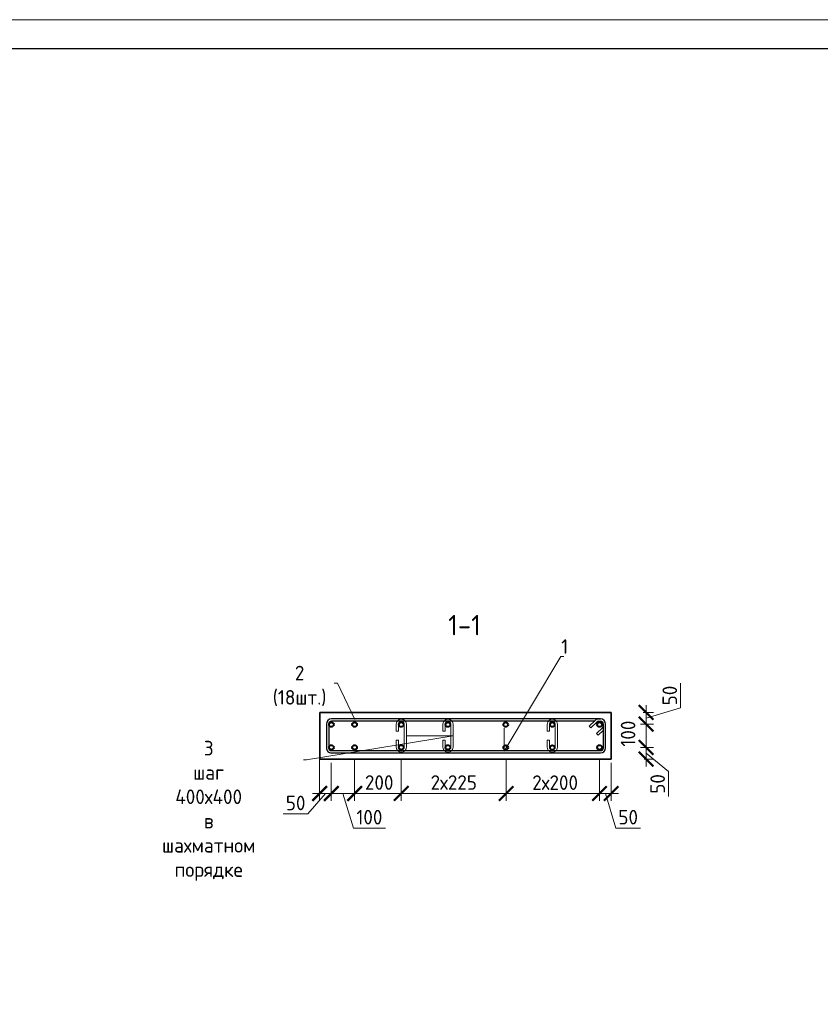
# Model space of a CAD drawing. Header units: millimetres. Extents: x 369815 to 1481759, y -423071 to -27917.
# Tile 168 of 256: x 557441 to 571171, y -384158 to -367266. Entities that reach past the tile are written whole.
import ezdxf
from ezdxf import colors
from ezdxf.entities.mleader import LeaderData, LeaderLine
from ezdxf.math import Vec2, Vec3

# ---------------------------------------------------------------- set-up
doc = ezdxf.new("R2010")
doc.units = ezdxf.units.MM
for name, color, linetype, lineweight in [('1 Стены', 3, 'Continuous', 30), ('Арм_шпильки', 143, 'Continuous', 18), ('Армирование', 3, 'Continuous', 40), ('подоснова', 151, 'Continuous', 5), ('РАЗМЕРЫ', 1, 'Continuous', 9), ('ТОНКИЕ', 7, 'Continuous', 9)]:
    doc.layers.add(name, color=color, linetype=linetype, lineweight=lineweight)
doc.layers.add('Колонна_ бетон', color=7, linetype='Continuous', lineweight=50, true_color=0xb4b496)
doc.layers.add('ТОЛСТЫЕ_ОСНОВНЫЕ', color=6, linetype='Continuous')
doc.styles.add('GOST 2.304', font='CS_Gost2304.shx')
doc.styles.add('GOST-2.304_Type-B', font='GOST_Common.ttf')
doc.dimstyles.new('мой 25', dxfattribs={"dimscale": 100, "dimtxt": 2.5, "dimasz": 2.5, "dimexe": 1.25, "dimexo": 0.625, "dimtad": 1, "dimdec": 0, "dimlfac": 0.5, "dimtxsty": 'GOST-2.304_Type-B', "dimblk": 'ARCHTICK', "dimcen": 2.5, "dimdle": 1.25, "dimaunit": 1, "dimadec": 1, "dimazin": 2, "dimtfac": 1, "dimtdec": 0, "dimtmove": 1, "dimatfit": 3, "dimfxl": 6, "dimfxlon": 1, "dimtfill": 1, "dimlwd": -1, "dimlwe": -1, "dimarcsym": 0})

# ---------------------------------------------------------------- blocks, each defined once
blk = doc.blocks.new('*U78')
at = {"layer": 'ТОЛСТЫЕ_ОСНОВНЫЕ', "color": 6}
blk.add_lwpolyline([(20, 5), (415, 5), (415, 292), (20, 292)], close=True, dxfattribs=at)
at = {"layer": 'ТОНКИЕ'}
blk.add_lwpolyline([(0, 0), (420, 0), (420, 297), (0, 297)], close=True, dxfattribs=at)
blk = doc.blocks.new('*U125')
at = {"color": 0, "linetype": 'ByBlock', "lineweight": -2}
for p, q in [((114.7, 1199.2), (12.5, 1199.2)), ((-10, 1176.7), (-10, 12.5)), ((-10, 1169.7), (-10, 1176.7)), ((22, 1128.4), (-3.4, 1153.8)), ((0, 1169.7), (0, 1176.7)), ((3.7, 1160.9), (29.1, 1135.5)), ((114.7, 1189.2), (12.5, 1189.2)), ((53.8, 1160.1), (28.3, 1185.6)), ((38.8, 1189.3), (60.9, 1167.2)), ((60.9, 1167.2), (53.8, 1160.1)), ((127.2, 12.5), (127.2, 1176.7)), ((137.2, 12.5), (137.2, 1176.7)), ((0, 1150.4), (0, 12.5)), ((29.1, 1135.5), (22, 1128.4)), ((12.5, 0), (114.7, 0)), ((12.5, -10), (114.7, -10))]:
    blk.add_line(p, q, dxfattribs=at)
for centre, radius, start, end in [((12.5, 1176.7), 22.5, 90, 180), ((114.7, 1176.7), 22.5, 0, 90), ((12.5, 1169.7), 22.5, 180, 225), ((12.5, 1176.7), 12.5, 90, 180), ((12.5, 1169.7), 12.5, 180, 225), ((19.5, 1176.7), 12.5, 45, 90), ((114.7, 1176.7), 12.5, 0, 90), ((12.5, 12.5), 22.5, 180, 270), ((12.5, 12.5), 12.5, 180, 270), ((114.7, 12.5), 12.5, 270, 0), ((114.7, 12.5), 22.5, 270, 0)]:
    blk.add_arc(centre, radius, start, end, dxfattribs=at)
at = {"style": 'GOST 2.304', "oblique": 15, "flags": 9}
for tag, p in [('ДИАМЕТР', (-52.8, -63)), ('КЛАСС', (-53, -68.7)), ('ДЛИНА', (-52.5, -73.8)), ('ПОЗИЦИЯ', (-52.3, -58)), ('МАССА', (-52.3, -78.3))]:
    blk.add_attdef(tag, p, '', height=2.5, dxfattribs=at)
blk = doc.blocks.new('_ArchTick')
at = {"color": 0, "linetype": 'ByBlock', "const_width": 0.15}
blk.add_lwpolyline([(-0.5, -0.5), (0.5, 0.5)], dxfattribs=at)
blk = doc.blocks.new('*D1841')
at = {"layer": 'DEFPOINTS', "color": 0, "transparency": 16777216}
for p in [(567585, -379151, -2880), (567385, -379350, -2880), (568183, -379350)]:
    blk.add_point(p, dxfattribs=at)
at = {"layer": 'РАЗМЕРЫ', "color": 0, "linetype": 'Continuous', "transparency": 16777216}
for p, q in [((568776, -379073), (568776, -378648)), ((568183, -379026), (568183, -379475)), ((568131, -379151), (568308, -379151)), ((568183, -379251), (568776, -379073)), ((568086, -379350), (568308, -379350))]:
    blk.add_line(p, q, dxfattribs=at)
at = {"layer": 'РАЗМЕРЫ', "color": 0, "transparency": 16777216, "xscale": 250, "yscale": 250, "zscale": 250}
for p, rotation in [((568183, -379151), 90), ((568183, -379350), 270)]:
    blk.add_blockref('_ArchTick', p, dxfattribs=dict(at, rotation=rotation))
at = {"layer": 'РАЗМЕРЫ', "color": 0, "transparency": 16777216, "insert": (568589, -378860), "char_height": 250, "attachment_point": 5, "rotation": 90, "style": 'GOST-2.304_Type-B', "bg_fill": 3, "box_fill_scale": 1.1, "bg_fill_color": 256, "bg_fill_true_color": 13158600, "bg_fill_transparency": 0}
blk.add_mtext('50', dxfattribs=at)
blk = doc.blocks.new('*D1842')
at = {"layer": 'DEFPOINTS', "color": 0, "transparency": 16777216}
for p in [(567385, -379751, -2880), (568183, -379751), (568087, -379951)]:
    blk.add_point(p, dxfattribs=at)
at = {"layer": 'РАЗМЕРЫ', "color": 0, "linetype": 'Continuous', "transparency": 16777216}
for p, q in [((568183, -380076), (568183, -379626)), ((568086, -379751), (568308, -379751)), ((568183, -379851), (568569, -380165)), ((568149, -379951), (568308, -379951)), ((568569, -380165), (568569, -380590))]:
    blk.add_line(p, q, dxfattribs=at)
at = {"layer": 'РАЗМЕРЫ', "color": 0, "transparency": 16777216, "xscale": 250, "yscale": 250, "zscale": 250}
for p, rotation in [((568183, -379751), 90), ((568183, -379951), 270)]:
    blk.add_blockref('_ArchTick', p, dxfattribs=dict(at, rotation=rotation))
at = {"layer": 'РАЗМЕРЫ', "color": 0, "transparency": 16777216, "insert": (568382, -380377), "char_height": 250, "attachment_point": 5, "rotation": 90, "style": 'GOST-2.304_Type-B', "bg_fill": 3, "box_fill_scale": 1.1, "bg_fill_color": 256, "bg_fill_true_color": 13158600, "bg_fill_transparency": 0}
blk.add_mtext('50', dxfattribs=at)
blk = doc.blocks.new('*D1843')
at = {"layer": 'DEFPOINTS', "color": 0, "transparency": 16777216}
for p in [(568183, -379350, 2880), (568183, -379350)]:
    blk.add_point(p, dxfattribs=at)
at = {"layer": 'РАЗМЕРЫ', "color": 0, "linetype": 'Continuous', "transparency": 16777216}
for p, q in [((568183, -379876), (568183, -379225)), ((568276, -379350), (568308, -379350)), ((568115, -379751), (568308, -379751))]:
    blk.add_line(p, q, dxfattribs=at)
at = {"layer": 'РАЗМЕРЫ', "color": 0, "transparency": 16777216, "insert": (567874, -379514), "char_height": 250, "attachment_point": 5, "rotation": 90, "style": 'GOST-2.304_Type-B', "bg_fill": 3, "box_fill_scale": 1.1, "bg_fill_color": 256, "bg_fill_true_color": 13158600, "bg_fill_transparency": 0}
blk.add_mtext('100', dxfattribs=at)
at = {"layer": 'DEFPOINTS', "color": 0, "transparency": 16777216}
blk.add_point((568052, -379751), dxfattribs=at)
at = {"layer": 'РАЗМЕРЫ', "color": 0, "transparency": 16777216, "xscale": 250, "yscale": 250, "zscale": 250}
for p, rotation in [((568183, -379350), 90), ((568183, -379751), 270)]:
    blk.add_blockref('_ArchTick', p, dxfattribs=dict(at, rotation=rotation))
blk = doc.blocks.new('*D1844')
at = {"layer": 'DEFPOINTS', "color": 0, "transparency": 16777216}
for p in [(563185, -379751), (563985, -379751), (563185, -380541)]:
    blk.add_point(p, dxfattribs=at)
at = {"layer": 'РАЗМЕРЫ', "color": 0, "linetype": 'Continuous', "transparency": 16777216}
for p, q in [((563185, -379941), (563185, -380666)), ((563985, -379941), (563985, -380666)), ((564110, -380541), (563060, -380541))]:
    blk.add_line(p, q, dxfattribs=at)
at = {"layer": 'РАЗМЕРЫ', "color": 0, "transparency": 16777216, "insert": (563606, -380353), "char_height": 250, "attachment_point": 5, "style": 'GOST-2.304_Type-B', "bg_fill": 3, "box_fill_scale": 1.1, "bg_fill_color": 256, "bg_fill_true_color": 13158600, "bg_fill_transparency": 0}
blk.add_mtext('200', dxfattribs=at)
at = {"layer": 'РАЗМЕРЫ', "color": 0, "transparency": 16777216, "xscale": 250, "yscale": 250, "zscale": 250, "rotation": 180}
blk.add_blockref('_ArchTick', (563185, -380541), dxfattribs=at)
at = {"layer": 'РАЗМЕРЫ', "color": 0, "transparency": 16777216, "xscale": 250, "yscale": 250, "zscale": 250}
blk.add_blockref('_ArchTick', (563985, -380541), dxfattribs=at)
blk = doc.blocks.new('*D1845')
at = {"layer": 'DEFPOINTS', "color": 0, "transparency": 16777216}
for p in [(563985, -379751), (565784, -379951), (565784, -380541)]:
    blk.add_point(p, dxfattribs=at)
at = {"layer": 'РАЗМЕРЫ', "color": 0, "linetype": 'Continuous', "transparency": 16777216}
for p, q in [((563985, -379941), (563985, -380666)), ((565784, -380014), (565784, -380666)), ((563860, -380541), (565909, -380541))]:
    blk.add_line(p, q, dxfattribs=at)
at = {"layer": 'РАЗМЕРЫ', "color": 0, "transparency": 16777216, "xscale": 250, "yscale": 250, "zscale": 250, "rotation": 180}
blk.add_blockref('_ArchTick', (563985, -380541), dxfattribs=at)
at = {"layer": 'РАЗМЕРЫ', "color": 0, "transparency": 16777216, "xscale": 250, "yscale": 250, "zscale": 250}
blk.add_blockref('_ArchTick', (565784, -380541), dxfattribs=at)
at = {"layer": 'РАЗМЕРЫ', "color": 0, "transparency": 16777216, "insert": (564885, -380353), "char_height": 250, "attachment_point": 5, "style": 'GOST-2.304_Type-B', "bg_fill": 3, "box_fill_scale": 1.1, "bg_fill_color": 256, "bg_fill_true_color": 13158600, "bg_fill_transparency": 0}
blk.add_mtext('2х225', dxfattribs=at)
blk = doc.blocks.new('*D1846')
at = {"layer": 'DEFPOINTS', "color": 0, "transparency": 16777216}
for p in [(567385, -379751), (567585, -379951), (567585, -380541)]:
    blk.add_point(p, dxfattribs=at)
at = {"layer": 'РАЗМЕРЫ', "color": 0, "linetype": 'Continuous', "transparency": 16777216}
for p, q in [((567385, -379941), (567385, -380666)), ((567585, -380014), (567585, -380666)), ((567260, -380541), (567710, -380541)), ((567485, -380541), (567663, -381135)), ((567663, -381135), (568088, -381135))]:
    blk.add_line(p, q, dxfattribs=at)
at = {"layer": 'РАЗМЕРЫ', "color": 0, "transparency": 16777216, "xscale": 250, "yscale": 250, "zscale": 250, "rotation": 180}
blk.add_blockref('_ArchTick', (567385, -380541), dxfattribs=at)
at = {"layer": 'РАЗМЕРЫ', "color": 0, "transparency": 16777216, "xscale": 250, "yscale": 250, "zscale": 250}
blk.add_blockref('_ArchTick', (567585, -380541), dxfattribs=at)
at = {"layer": 'РАЗМЕРЫ', "color": 0, "transparency": 16777216, "insert": (567876, -380947), "char_height": 250, "attachment_point": 5, "style": 'GOST-2.304_Type-B', "bg_fill": 3, "box_fill_scale": 1.1, "bg_fill_color": 256, "bg_fill_true_color": 13158600, "bg_fill_transparency": 0}
blk.add_mtext('50', dxfattribs=at)
blk = doc.blocks.new('*U123')
for p, q in [((-8, 0), (-7.4, 4.7)), ((-7.4, 4.7), (-5.6, 9)), ((-5.6, 9), (-2.7, 12.7)), ((-2.7, 12.7), (1, 15.6)), ((1, 15.6), (5.3, 17.4)), ((5.3, 17.4), (10, 18)), ((34, 18), (10, 18)), ((10, 10), (34, 10)), ((34, 10), (34, 18)), ((66, 18), (90, 18)), ((66, 10), (66, 18)), ((90, 10), (66, 10)), ((94.7, 17.4), (90, 18)), ((99, 15.6), (94.7, 17.4)), ((102.7, 12.7), (99, 15.6)), ((105.6, 9), (102.7, 12.7)), ((107.4, 4.7), (105.6, 9)), ((108, 0), (107.4, 4.7)), ((107.4, -4.7), (108, 0)), ((-7.4, -4.7), (-8, 0)), ((-5.6, -9), (-7.4, -4.7)), ((-2.7, -12.7), (-5.6, -9)), ((1, -15.6), (-2.7, -12.7)), ((5.3, -17.4), (1, -15.6)), ((10, -18), (5.3, -17.4)), ((10, -18), (90, -18)), ((90, -18), (94.7, -17.4)), ((94.7, -17.4), (99, -15.6)), ((99, -15.6), (102.7, -12.7)), ((102.7, -12.7), (105.6, -9)), ((105.6, -9), (107.4, -4.7))]:
    blk.add_line(p, q)
at = {"color": 0, "linetype": 'ByBlock', "lineweight": -2}
for p, q in [((0, 0), (0.3, 2.6)), ((0.3, 2.6), (1.3, 5)), ((1.3, 5), (2.9, 7.1)), ((2.9, 7.1), (5, 8.7)), ((5, 8.7), (7.4, 9.7)), ((7.4, 9.7), (10, 10)), ((92.6, 9.7), (90, 10)), ((95, 8.7), (92.6, 9.7)), ((97.1, 7.1), (95, 8.7)), ((98.7, 5), (97.1, 7.1)), ((99.7, 2.6), (98.7, 5)), ((100, 0), (99.7, 2.6)), ((99.7, -2.6), (100, 0)), ((0.3, -2.6), (0, 0)), ((1.3, -5), (0.3, -2.6)), ((2.9, -7.1), (1.3, -5)), ((5, -8.7), (2.9, -7.1)), ((7.4, -9.7), (5, -8.7)), ((10, -10), (7.4, -9.7)), ((10, -10), (90, -10)), ((90, -10), (92.6, -9.7)), ((92.6, -9.7), (95, -8.7)), ((95, -8.7), (97.1, -7.1)), ((97.1, -7.1), (98.7, -5)), ((98.7, -5), (99.7, -2.6))]:
    blk.add_line(p, q, dxfattribs=at)
at = {"style": 'GOST 2.304', "oblique": 15, "flags": 9}
for tag, p in [('ДИАМЕТР', (117.8, -62.2)), ('ПОЗИЦИЯ', (118, -56.6)), ('КЛАСС', (118, -67.8)), ('ДЛИНА', (118.1, -72.5)), ('МАССА', (118.7, -78.2))]:
    blk.add_attdef(tag, p, '', height=2.5, dxfattribs=at)
blk = doc.blocks.new('_None')
blk = doc.blocks.new('*D1806')
at = {"layer": 'DEFPOINTS', "color": 0, "transparency": 16777216}
for p in [(565784, -379753), (567385, -379941), (565784, -380542)]:
    blk.add_point(p, dxfattribs=at)
at = {"layer": 'РАЗМЕРЫ', "color": 0, "linetype": 'Continuous', "transparency": 16777216}
for p, q in [((565784, -379942), (565784, -380667)), ((567385, -380003), (567385, -380667)), ((567510, -380542), (565659, -380542))]:
    blk.add_line(p, q, dxfattribs=at)
at = {"layer": 'РАЗМЕРЫ', "color": 0, "transparency": 16777216, "xscale": 250, "yscale": 250, "zscale": 250, "rotation": 180}
blk.add_blockref('_ArchTick', (565784, -380542), dxfattribs=at)
at = {"layer": 'РАЗМЕРЫ', "color": 0, "transparency": 16777216, "xscale": 250, "yscale": 250, "zscale": 250}
blk.add_blockref('_ArchTick', (567385, -380542), dxfattribs=at)
at = {"layer": 'РАЗМЕРЫ', "color": 0, "transparency": 16777216, "insert": (566623, -380355), "char_height": 250, "attachment_point": 5, "style": 'GOST-2.304_Type-B', "bg_fill": 3, "box_fill_scale": 1.1, "bg_fill_color": 256, "bg_fill_true_color": 13158600, "bg_fill_transparency": 0}
blk.add_mtext('2х200', dxfattribs=at)
blk = doc.blocks.new('*D1807')
at = {"layer": 'DEFPOINTS', "color": 0, "transparency": 16777216}
for p in [(562585, -379751), (562785, -379951), (562785, -380541)]:
    blk.add_point(p, dxfattribs=at)
at = {"layer": 'РАЗМЕРЫ', "color": 0, "linetype": 'Continuous', "transparency": 16777216}
for p, q in [((562585, -379941), (562585, -380666)), ((562785, -380014), (562785, -380666)), ((562685, -380541), (562385, -380892)), ((562460, -380541), (562910, -380541)), ((562385, -380892), (561960, -380892))]:
    blk.add_line(p, q, dxfattribs=at)
at = {"layer": 'РАЗМЕРЫ', "color": 0, "transparency": 16777216, "xscale": 250, "yscale": 250, "zscale": 250, "rotation": 180}
blk.add_blockref('_ArchTick', (562585, -380541), dxfattribs=at)
at = {"layer": 'РАЗМЕРЫ', "color": 0, "transparency": 16777216, "xscale": 250, "yscale": 250, "zscale": 250}
blk.add_blockref('_ArchTick', (562785, -380541), dxfattribs=at)
at = {"layer": 'РАЗМЕРЫ', "color": 0, "transparency": 16777216, "insert": (562173, -380704), "char_height": 250, "attachment_point": 5, "style": 'GOST-2.304_Type-B', "bg_fill": 3, "box_fill_scale": 1.1, "bg_fill_color": 256, "bg_fill_true_color": 13158600, "bg_fill_transparency": 0}
blk.add_mtext('50', dxfattribs=at)
blk = doc.blocks.new('*D1808')
at = {"layer": 'DEFPOINTS', "color": 0, "transparency": 16777216}
for p in [(562785, -379951), (563185, -380264), (563185, -380541)]:
    blk.add_point(p, dxfattribs=at)
at = {"layer": 'РАЗМЕРЫ', "color": 0, "linetype": 'Continuous', "transparency": 16777216}
for p, q in [((562785, -380014), (562785, -380666)), ((563185, -380326), (563185, -380666)), ((562660, -380541), (563310, -380541)), ((562985, -380541), (563163, -381135)), ((563163, -381135), (563713, -381135))]:
    blk.add_line(p, q, dxfattribs=at)
at = {"layer": 'РАЗМЕРЫ', "color": 0, "transparency": 16777216, "xscale": 250, "yscale": 250, "zscale": 250, "rotation": 180}
blk.add_blockref('_ArchTick', (562785, -380541), dxfattribs=at)
at = {"layer": 'РАЗМЕРЫ', "color": 0, "transparency": 16777216, "xscale": 250, "yscale": 250, "zscale": 250}
blk.add_blockref('_ArchTick', (563185, -380541), dxfattribs=at)
at = {"layer": 'РАЗМЕРЫ', "color": 0, "lineweight": 50, "transparency": 16777216, "insert": (563438, -380947), "char_height": 250, "attachment_point": 5, "style": 'GOST-2.304_Type-B', "bg_fill": 3, "box_fill_scale": 1.1, "bg_fill_color": 256, "bg_fill_true_color": 13158600, "bg_fill_transparency": 0}
blk.add_mtext('100', dxfattribs=at)

msp = doc.modelspace()

# ---------------------------------------------------------------- linework, layer by layer
at = {"layer": '1 Стены', "color": 252, "lineweight": 0, "true_color": 0x939598}
for p, q in [((562585.3, -379952, 3100), (562585.3, -379152, 3100)), ((562585.3, -379152, 3100), (567585.2, -379152, 3100)), ((567585.2, -379952, 3100), (562585.3, -379952, 3100))]:
    msp.add_line(p, q, dxfattribs=at)
at = {"layer": 'Армирование', "color": 3}
for centre in [(562785.3, -379358, 3100), (563185.3, -379358, 3100), (563985.3, -379358, 3100), (564785.3, -379358, 3100), (565775.2, -379359.4, 3100), (566575.2, -379359.4, 3100), (567385.3, -379358, 3100), (562785.3, -379751.4, 3100), (566575.2, -379752.8, 3100), (567385.3, -379751.4, 3100)]:
    msp.add_circle(centre, 40, dxfattribs=at)
at = {"layer": 'Колонна_ бетон', "color": 180, "linetype": 'Continuous', "lineweight": 35, "transparency": 33554687}
for p, q in [((562585.2, -379151.4, 5980), (567585.2, -379151.4, 5980)), ((562585.2, -379151.4, 5980), (562585.2, -379951.4, 5980)), ((567585.2, -379951.4, 5980), (567585.2, -379151.4, 5980)), ((562585.2, -379951.4, 5980), (567585.2, -379951.4, 5980))]:
    msp.add_line(p, q, dxfattribs=at)

# ---------------------------------------------------------------- block references
at = {"xscale": 100, "yscale": 100, "zscale": 100}
msp.add_blockref('*U78', (542900.4, -396966.1, 3100), dxfattribs=at)
at = {"lineweight": 30, "xscale": 3.959999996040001, "yscale": 3.959999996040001, "zscale": 3.959999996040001, "rotation": 269.9999999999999}
msp.add_blockref('*U125', (562740.6, -379301.4, 3100), dxfattribs=at)
at = {"layer": 'Арм_шпильки', "color": 3, "xscale": 4.875, "yscale": 4.875, "zscale": 4.875, "rotation": 89.99999999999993}
msp.add_blockref('*U123', (566575.2, -379794.6, 3100), dxfattribs=at)

# ---------------------------------------------------------------- texts
at = {"layer": 'РАЗМЕРЫ', "insert": (565069.6, -377653.2, 3100), "char_height": 350, "attachment_point": 5, "style": 'GOST-2.304_Type-B'}
msp.add_mtext_dynamic_manual_height_columns('1-1', width=3941.213, gutter_width=625, heights=[0], dxfattribs=at)

# ---------------------------------------------------------------- leaders
at = {"layer": 'подоснова'}
ml = msp.add_multileader_mtext('Standard', dxfattribs=at)
ml.set_content('2 (18шт.)', color=256, style='GOST-2.304_Type-B')
ml.set_leader_properties(color=256, linetype='ByLayer', lineweight=15)
ml.set_arrow_properties(name='NONE')
ml.build(insert=Vec2(0, 0))
ml.multileader.update_dxf_attribs({"text_left_attachment_type": 6, "text_right_attachment_type": 6, "dogleg_length": 10, "arrow_head_size": 18})
ctx = ml.context
ctx.base_point, ctx.char_height, ctx.arrow_head_size, ctx.landing_gap_size, ctx.plane_origin = Vec3(561603.1, -378650, 3100), 250, 18, 20, Vec3(559500.2, -378103.9, 3100)
ctx.left_attachment, ctx.right_attachment, ctx.text_align_type = 6, 6, 1
notes = []
notes.append((ctx, [(1, (1, 1, 0), (562888.7, -378650, 3100), (-1, 0), 10, [(0, [(563190, -379273.4, 3100)], 0, [])])]))
ctx.mtext.insert, ctx.mtext.width, ctx.mtext.alignment, ctx.mtext.flow_direction = Vec3(562240.9, -378350, 3100), 22.898, 2, 5
for ctx, leaders in notes:
    for number, flags, end, landing, length, lines in leaders:
        leader = LeaderData()
        leader.index, (leader.has_last_leader_line, leader.has_dogleg_vector, leader.attachment_direction) = number, flags
        leader.last_leader_point, leader.dogleg_vector, leader.dogleg_length = Vec3(end), Vec3(landing), length
        for number, points, colour, breaks in lines:
            line = LeaderLine()
            line.index, line.vertices, line.color, line.breaks = number, Vec3.list(points), colors.encode_raw_color(colour), breaks
            leader.lines.append(line)
        ctx.leaders.append(leader)

# ---------------------------------------------------------------- next in the draw order: dimensions: what is measured, and where the dimension line sits
at = {"layer": 'РАЗМЕРЫ', "color": 146, "true_color": 0x006272}
dim = msp.add_linear_dim(base=(568182.5, -379350, 5980), p1=(567585.2, -379151.4, 3100), p2=(567385.3, -379350, 3100), angle=90, dimstyle='мой 25', override={"dimlfac": 0.25}, dxfattribs=at)
dim.commit()
dim.dimension.update_dxf_attribs({"geometry": '*D1841', "text_midpoint": (568588.8, -379010.1, 5980)})
dim = msp.add_linear_dim(base=(568182.5, -379751.4, 5980), p1=(568086.8, -379951.4, 5980), p2=(567385.3, -379751.4, 3100), angle=90, dimstyle='мой 25', override={"dimlfac": 0.25}, dxfattribs=at)
dim.commit()
dim.dimension.update_dxf_attribs({"geometry": '*D1842', "text_midpoint": (568569.1, -380227.4, 5980), "dimtype": 160})
dim = msp.add_linear_dim(base=(563185.3, -380540.9, 3100), p1=(563985.3, -379751.4, 3100), p2=(563185.3, -379751.4, 3100), angle=180, text='200', dimstyle='мой 25', override={"dimlfac": 0.25}, dxfattribs=at)
dim.commit()
dim.dimension.update_dxf_attribs({"geometry": '*D1844', "text_midpoint": (563606.2, -380540.9, 3100), "dimtype": 160})

# ---------------------------------------------------------------- next in the draw order: linework, layer by layer
at = {"layer": 'Армирование', "color": 3}
msp.add_circle((563185.3, -379751.4, 3100), 40, dxfattribs=at)

# ---------------------------------------------------------------- next in the draw order: dimensions: what is measured, and where the dimension line sits
at = {"layer": 'РАЗМЕРЫ', "color": 146, "true_color": 0x006272}
dim = msp.add_linear_dim(base=(568182.5, -379350, 3100), p1=(568052.2, -379751.4, 3100), p2=(568182.5, -379350, 5980), angle=90, dimstyle='мой 25', override={"dimlfac": 0.25}, dxfattribs=at)
dim.commit()
dim.dimension.update_dxf_attribs({"geometry": '*D1843', "text_midpoint": (568061, -379514.2, 3100), "dimtype": 160})
dim = msp.add_linear_dim(base=(565784, -380540.9, 3100), p1=(563985.3, -379751.4, 3100), p2=(565784, -379951.4, 3100), angle=180, text='2х225', dimstyle='мой 25', override={"dimlfac": 0.25}, dxfattribs=at)
dim.commit()
dim.dimension.update_dxf_attribs({"geometry": '*D1845', "text_midpoint": (564884.6, -380353.4, 3100)})

# ---------------------------------------------------------------- next in the draw order: linework, layer by layer
at = {"layer": 'Армирование', "color": 3}
for centre in [(563985.3, -379751.4, 3100), (564785.3, -379751.4, 3100), (565775.2, -379752.8, 3100)]:
    msp.add_circle(centre, 40, dxfattribs=at)

# ---------------------------------------------------------------- next in the draw order: block references
at = {"layer": 'Арм_шпильки', "color": 3, "xscale": 4.875, "yscale": 4.875, "zscale": 4.875, "rotation": 89.99999999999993}
for p in [(563985.3, -379793.2, 3100), (564785.3, -379793.2, 3100)]:
    msp.add_blockref('*U123', p, dxfattribs=at)

# ---------------------------------------------------------------- next in the draw order: dimensions: what is measured, and where the dimension line sits
at = {"layer": 'РАЗМЕРЫ', "color": 146, "true_color": 0x006272}
dim = msp.add_linear_dim(base=(567585.2, -380540.9, 3100), p1=(567385.3, -379751.4, 3100), p2=(567585.2, -379951.4, 3100), angle=180, dimstyle='мой 25', override={"dimlfac": 0.25}, dxfattribs=at)
dim.commit()
dim.dimension.update_dxf_attribs({"geometry": '*D1846', "text_midpoint": (567725.9, -380947.2, 3100)})

# ---------------------------------------------------------------- next in the draw order: leaders
at = {"layer": 'подоснова'}
ml = msp.add_multileader_mtext('Standard', dxfattribs=at)
ml.set_content('1 ', color=256, style='GOST-2.304_Type-B')
ml.set_leader_properties(color=256, linetype='ByLayer', lineweight=15)
ml.set_arrow_properties(name='NONE')
ml.build(insert=Vec2(0, 0))
ml.multileader.update_dxf_attribs({"text_left_attachment_type": 6, "text_right_attachment_type": 6, "dogleg_length": 10, "arrow_head_size": 18})
ctx = ml.context
ctx.base_point, ctx.char_height, ctx.arrow_head_size, ctx.landing_gap_size, ctx.plane_origin = Vec3(566729.8, -378193.4, 3100), 250, 18, 20, Vec3(563976.2, -376890.8, 3100)
ctx.left_attachment, ctx.right_attachment, ctx.text_align_type = 6, 6, 1
notes = []
notes.append((ctx, [(0, (1, 1, 0), (566719.8, -378193.4, 3100), (1, 0), 10, [(1, [(565746.7, -379421.3, 3100), (565746.7, -379814.6, 3100)], 0, [])])]))
ctx.mtext.insert, ctx.mtext.width, ctx.mtext.alignment, ctx.mtext.flow_direction = Vec3(566787.3, -377893.4, 3100), 22.898, 2, 5
ml = msp.add_multileader_mtext('Standard', dxfattribs=at)
ml.set_content('3 шаг 400х400 \\Pв шахматном порядке ', color=256, style='GOST-2.304_Type-B')
ml.set_leader_properties(color=256, linetype='ByLayer', lineweight=15)
ml.set_arrow_properties(name='NONE')
ml.build(insert=Vec2(0, 0))
ml.multileader.update_dxf_attribs({"text_left_attachment_type": 6, "text_right_attachment_type": 6, "dogleg_length": 10, "arrow_head_size": 18})
ctx = ml.context
ctx.base_point, ctx.char_height, ctx.arrow_head_size, ctx.landing_gap_size, ctx.plane_origin = Vec3(559013.9, -379963.3, 3100), 250, 18, 20, Vec3(561988.1, -380258.4, 3100)
ctx.left_attachment, ctx.right_attachment, ctx.text_align_type = 6, 6, 1
notes.append((ctx, [(1, (1, 1, 0), (562360.2, -379963.3, 3100), (-1, 0), 10, [(1, [(564073, -379549.4, 3100), (564873, -379549.4, 3100)], 0, [])])]))
ctx.mtext.insert, ctx.mtext.width, ctx.mtext.alignment, ctx.mtext.flow_direction = Vec3(560682.1, -379638.3, 3100), 22.898, 2, 5
for ctx, leaders in notes:
    for number, flags, end, landing, length, lines in leaders:
        leader = LeaderData()
        leader.index, (leader.has_last_leader_line, leader.has_dogleg_vector, leader.attachment_direction) = number, flags
        leader.last_leader_point, leader.dogleg_vector, leader.dogleg_length = Vec3(end), Vec3(landing), length
        for number, points, colour, breaks in lines:
            line = LeaderLine()
            line.index, line.vertices, line.color, line.breaks = number, Vec3.list(points), colors.encode_raw_color(colour), breaks
            leader.lines.append(line)
        ctx.leaders.append(leader)

# ---------------------------------------------------------------- next in the draw order: dimensions: what is measured, and where the dimension line sits
at = {"layer": 'РАЗМЕРЫ', "color": 146, "true_color": 0x006272}
dim = msp.add_linear_dim(base=(562785.3, -380540.9, 3100), p1=(562585.3, -379751.4, 3100), p2=(562785.3, -379951.4, 3100), angle=180, dimstyle='мой 25', override={"dimlfac": 0.25}, dxfattribs=at)
dim.commit()
dim.dimension.update_dxf_attribs({"geometry": '*D1807', "text_midpoint": (562323, -380891.9, 3100), "dimtype": 160})
dim = msp.add_linear_dim(base=(565784, -380542.3, 3100), p1=(567385.3, -379940.9, 3100), p2=(565784, -379752.8, 3100), angle=180, text='2х200', dimstyle='мой 25', override={"dimlfac": 0.25}, dxfattribs=at)
dim.commit()
dim.dimension.update_dxf_attribs({"geometry": '*D1806', "text_midpoint": (566622.5, -380542.3, 3100), "dimtype": 160})

# ---------------------------------------------------------------- next in the draw order: dimensions: what is measured, and where the dimension line sits
at = {"layer": 'РАЗМЕРЫ', "color": 146, "lineweight": 50, "true_color": 0x006272}
dim = msp.add_linear_dim(base=(563185.3, -380540.9, 3100), p1=(562785.3, -379951.4, 3100), p2=(563185.3, -380263.9, 3100), angle=180, dimstyle='мой 25', override={"dimlfac": 0.25}, dxfattribs=at)
dim.commit()
dim.dimension.update_dxf_attribs({"geometry": '*D1808', "text_midpoint": (563225.9, -380947.2, 3100)})

doc.saveas('drawing.dxf')
